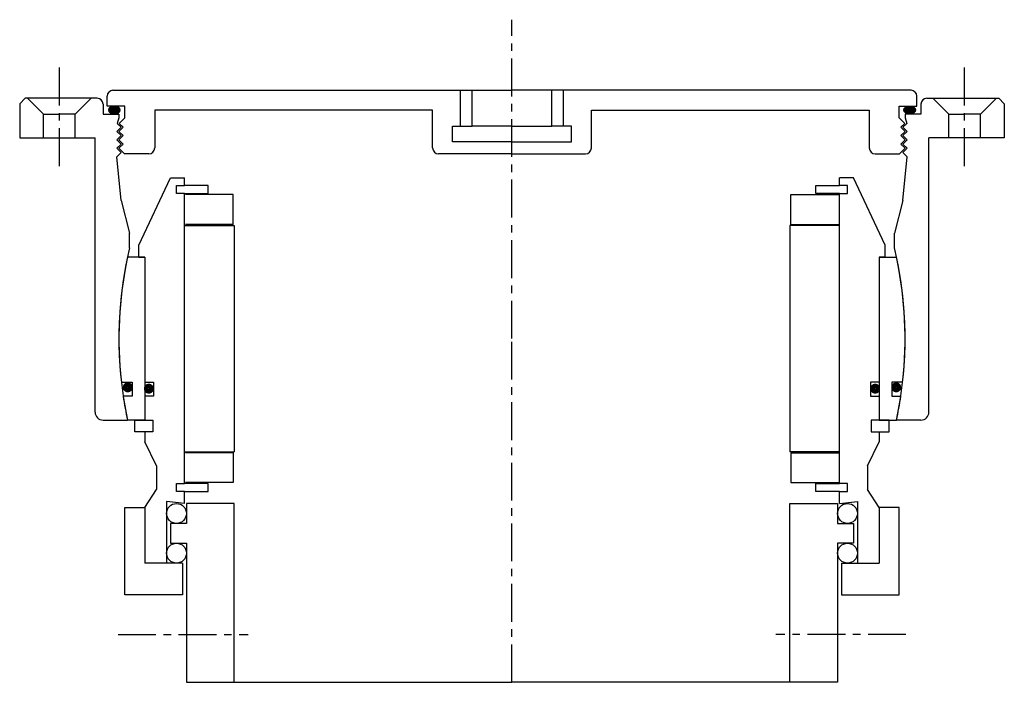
# Model space of a CAD drawing. Header units: millimetres. Extents: x -124 to 124, y 0 to 167.
import ezdxf

# ---------------------------------------------------------------- set-up
doc = ezdxf.new("R2010")
doc.units = ezdxf.units.MM
doc.header["$LTSCALE"] = 0.3
doc.header["$MEASUREMENT"] = 0
doc.linetypes.add('CENTER', pattern=[50.8, 31.75, -6.35, 6.35, -6.35])
doc.layers.get('0').update_dxf_attribs({"linetype": 'CONTINUOUS'})
doc.layers.add('Center', color=1, linetype='CENTER')

# ---------------------------------------------------------------- blocks, each defined once
blk = doc.blocks.new('4S140-house-cover')
h = blk.add_hatch(color=256)
edge = h.paths.add_edge_path()
edge.add_ellipse((-100.16, 57.54), major_axis=(1.5, 0), ratio=0.647319, start_angle=-259.6975, end_angle=79.6975)
edge.add_line((-99.89, 58.5), (-100.43, 58.5))
h = blk.add_hatch(color=256)
edge = h.paths.add_edge_path()
edge.add_ellipse((100.16, 57.54), major_axis=(-1.5, 0), ratio=0.647319, start_angle=280.3025, end_angle=619.6975, ccw=False)
edge.add_line((99.89, 58.5), (100.43, 58.5))
for p, q in [((-100.5, 62.5), (0, 62.5)), ((-13, 53.5), (-13, 62.5)), ((-10, 53.5), (-10, 62.5)), ((100.5, 62.5), (0, 62.5)), ((10, 53.5), (10, 62.5)), ((13, 53.5), (13, 62.5)), ((-122.6, 60.5), (-124, 59.1)), ((-104.5, 60.5), (-122.6, 60.5)), ((-122, 60.5), (-118, 56.5)), ((-106, 60.5), (-110, 56.5)), ((-102, 58.5), (-102, 61)), ((102, 58.5), (102, 61)), ((104.5, 60.5), (122.6, 60.5)), ((106, 60.5), (110, 56.5)), ((122, 60.5), (118, 56.5)), ((122.6, 60.5), (124, 59.1)), ((-124, 59.1), (-124, 50.5)), ((-103, 59), (-103, 56.5)), ((-97.5, 58.5), (-102, 58.5)), ((-97.5, 55.6), (-97.5, 58.5)), ((-20, 57.5), (-90, 57.5)), ((-90, 57.5), (-90, 48)), ((-20, 48), (-20, 57.5)), ((20, 57.5), (90, 57.5)), ((20, 48), (20, 57.5)), ((90, 57.5), (90, 48)), ((97.5, 58.5), (102, 58.5)), ((97.5, 55.6), (97.5, 58.5)), ((103, 59), (103, 56.5)), ((124, 59.1), (124, 50.5)), ((-118, 50.5), (-118, 56.5)), ((-118, 56.5), (-114, 56.5)), ((-110, 56.5), (-114, 56.5)), ((-110, 50.5), (-110, 56.5)), ((-103, 56.5), (-99, 56.5)), ((-99, 55.6), (-99.42, 54.18)), ((-99, 56.5), (-99, 55.6)), ((-97.5, 55.6), (-98.92, 54.18)), ((97.5, 55.6), (98.92, 54.18)), ((103, 56.5), (99, 56.5)), ((99, 56.5), (99, 55.6)), ((99, 55.6), (99.42, 54.18)), ((110, 56.5), (114, 56.5)), ((110, 50.5), (110, 56.5)), ((118, 56.5), (114, 56.5)), ((118, 50.5), (118, 56.5)), ((-99.5, 52.14), (-98.44, 53.2)), ((-98.44, 51.08), (-99.5, 52.14)), ((-98.44, 53.2), (-99.42, 54.18)), ((-99, 52.14), (-97.94, 53.2)), ((-97.94, 51.08), (-99, 52.14)), ((-97.94, 53.2), (-98.92, 54.18)), ((-15, 53.5), (-10, 53.5)), ((-15, 49.5), (-15, 53.5)), ((0, 53.5), (-10, 53.5)), ((0, 53.5), (10, 53.5)), ((15, 53.5), (10, 53.5)), ((15, 49.5), (15, 53.5)), ((97.94, 53.2), (98.92, 54.18)), ((99, 52.14), (97.94, 53.2)), ((97.94, 51.08), (99, 52.14)), ((98.44, 53.2), (99.42, 54.18)), ((99.5, 52.14), (98.44, 53.2)), ((98.44, 51.08), (99.5, 52.14)), ((-124, 50.5), (-105, 50.5)), ((-105, -18.5), (-105, 50.5)), ((-99.5, 50.02), (-98.44, 51.08)), ((-98.44, 48.96), (-99.5, 50.02)), ((-99, 50.02), (-97.94, 51.08)), ((-97.94, 48.96), (-99, 50.02)), ((99, 50.02), (97.94, 51.08)), ((97.94, 48.96), (99, 50.02)), ((99.5, 50.02), (98.44, 51.08)), ((98.44, 48.96), (99.5, 50.02)), ((105, -18.5), (105, 50.5)), ((124, 50.5), (105, 50.5)), ((-99.5, 47.9), (-98.44, 48.96)), ((-98.44, 46.84), (-99.5, 47.9)), ((-99, 47.9), (-97.94, 48.96)), ((-97.6, 46.5), (-99, 47.9)), ((0, 49.5), (-15, 49.5)), ((0, 49.5), (15, 49.5)), ((97.6, 46.5), (99, 47.9)), ((99, 47.9), (97.94, 48.96)), ((99.5, 47.9), (98.44, 48.96)), ((98.44, 46.84), (99.5, 47.9)), ((-99.5, 45.78), (-98.44, 46.84)), ((-98.44, 34.72), (-99.5, 45.78)), ((-91.5, 46.5), (-97.6, 46.5)), ((0, 46.5), (-18.5, 46.5)), ((0, 46.5), (18.5, 46.5)), ((91.5, 46.5), (97.6, 46.5)), ((99.5, 45.78), (98.44, 46.84)), ((98.44, 34.72), (99.5, 45.78)), ((-98.44, 34.72), (-96.32, 26.5)), ((98.44, 34.72), (96.32, 26.5)), ((-96.32, 22.88), (-96.32, 26.5)), ((96.32, 22.88), (96.32, 26.5)), ((-103, -20.5), (-96.85, -20.5)), ((103, -20.5), (96.85, -20.5))]:
    blk.add_line(p, q)
for centre, radius, start, end in [((-100.5, 61), 1.5, 90, 180), ((100.5, 61), 1.5, 0, 90), ((-104.5, 59), 1.5, 0, 90), ((104.5, 59), 1.5, 90, 180), ((-91.5, 48), 1.5, 270, 0), ((-18.5, 48), 1.5, 180, 270), ((18.5, 48), 1.5, 270, 0), ((91.5, 48), 1.5, 180, 270), ((0, 0), 99, 166.6403, 191.9507), ((0, 0), 99, 348.0493, 13.3597), ((-103, -18.5), 2, 180, 270), ((103, -18.5), 2, 270, 0)]:
    blk.add_arc(centre, radius, start, end)
at = {"extrusion": (0, 0, -1)}
blk.add_ellipse((-100.16, 57.54), major_axis=(1.5, 0), ratio=0.647319, dxfattribs=at)
blk.add_ellipse((100.16, 57.54), major_axis=(-1.5, 0), ratio=0.647319)
at = {"layer": 'Center'}
for p, q in [((0, 0), (0, 80.26)), ((-114, 43.44), (-114, 70.08)), ((114, 43.44), (114, 70.08))]:
    blk.add_line(p, q, dxfattribs=at)
blk = doc.blocks.new('4s140-bearing')
for p, q in [((-94, 23.5), (-86, 40.5)), ((-86, 40.5), (-82.5, 40.5)), ((-82.5, 38.5), (-82.5, 40.5)), ((86, 40.5), (82.5, 40.5)), ((82.5, 38.5), (82.5, 40.5)), ((94, 23.5), (86, 40.5)), ((-84.5, 36.5), (-84.5, 38.5)), ((-84.5, 38.5), (-82.5, 38.5)), ((-76.5, 38.5), (-82.5, 38.5)), ((-76.5, 36.5), (-76.5, 38.5)), ((76.5, 38.5), (82.5, 38.5)), ((76.5, 36.5), (76.5, 38.5)), ((84.5, 38.5), (82.5, 38.5)), ((84.5, 36.5), (84.5, 38.5)), ((-82.5, 36.5), (-84.5, 36.5)), ((-82.5, -36.5), (-82.5, 36.5)), ((-82.5, 36.5), (-76.5, 36.5)), ((-70.25, 36.25), (-82.25, 36.25)), ((-70.25, 28.75), (-70.25, 36.25)), ((70.25, 28.75), (70.25, 36.25)), ((70.25, 36.25), (82.25, 36.25)), ((82.5, 36.5), (76.5, 36.5)), ((82.5, -36.5), (82.5, 36.5)), ((82.5, 36.5), (84.5, 36.5)), ((-82.5, 28.5), (-70, 28.5)), ((-70.25, 28.75), (-82.25, 28.75)), ((-70, 28.5), (-70, -28.5)), ((70, 28.5), (70, -28.5)), ((82.5, 28.5), (70, 28.5)), ((70.25, 28.75), (82.25, 28.75)), ((-94, 20.5), (-94, 23.5)), ((94, 20.5), (94, 23.5)), ((-92.5, 20.5), (-96.85, 20.5)), ((-94, 20.5), (-92.5, 20.5)), ((-92.5, 20.5), (-92.5, -20.5)), ((-92.5, 20.5), (-92.5, -11)), ((92.5, 20.5), (92.5, -11)), ((92.5, 20.5), (92.5, -20.5)), ((92.5, 20.5), (96.85, 20.5)), ((94, 20.5), (92.5, 20.5)), ((-98.39, -11), (-95.7, -11)), ((-95.7, -11), (-95.7, -14.5)), ((-92.5, -11), (-90.3, -11)), ((-90.3, -11), (-90.3, -14.5)), ((90.3, -11), (90.3, -14.5)), ((92.5, -11), (90.3, -11)), ((98.39, -11), (95.7, -11)), ((95.7, -11), (95.7, -14.5)), ((-95.7, -14.5), (-97.93, -14.5)), ((-92.5, -14.5), (-92.5, -20.5)), ((-90.3, -14.5), (-92.5, -14.5)), ((90.3, -14.5), (92.5, -14.5)), ((92.5, -14.5), (92.5, -20.5)), ((95.7, -14.5), (97.93, -14.5)), ((-92.5, -20.5), (-96.85, -20.5)), ((-95, -23.5), (-95, -20.5)), ((-95, -20.5), (-92.5, -20.5)), ((-92.5, -20.5), (-90.5, -20.5)), ((-90.5, -20.5), (-90.5, -23.5)), ((90.5, -20.5), (90.5, -23.5)), ((92.5, -20.5), (90.5, -20.5)), ((95, -20.5), (92.5, -20.5)), ((92.5, -20.5), (96.85, -20.5)), ((95, -23.5), (95, -20.5)), ((-92.5, -23.5), (-95, -23.5)), ((-92.5, -23.5), (-92.5, -26)), ((-90.5, -23.5), (-92.5, -23.5)), ((90.5, -23.5), (92.5, -23.5)), ((92.5, -23.5), (95, -23.5)), ((92.5, -23.5), (92.5, -26)), ((-89.5, -32), (-92.5, -26)), ((89.5, -32), (92.5, -26)), ((-82.5, -28.5), (-70, -28.5)), ((-70.25, -28.75), (-82.25, -28.75)), ((-70.25, -28.75), (-70.25, -36.25)), ((82.5, -28.5), (70, -28.5)), ((70.25, -28.75), (70.25, -36.25)), ((70.25, -28.75), (82.25, -28.75)), ((-89.5, -32), (-89.5, -38)), ((89.5, -32), (89.5, -38)), ((-84.5, -38.5), (-84.5, -36.5)), ((-84.5, -36.5), (-82.5, -36.5)), ((-76.5, -36.5), (-82.5, -36.5)), ((-70.25, -36.25), (-82.25, -36.25)), ((-76.5, -38.5), (-76.5, -36.5)), ((70.25, -36.25), (82.25, -36.25)), ((76.5, -36.5), (82.5, -36.5)), ((76.5, -38.5), (76.5, -36.5)), ((84.5, -36.5), (82.5, -36.5)), ((84.5, -38.5), (84.5, -36.5)), ((-92.5, -42.5), (-89.5, -38)), ((-82.5, -38.5), (-84.5, -38.5)), ((-82.5, -38.5), (-76.5, -38.5)), ((-82.5, -41.5), (-82.5, -38.5)), ((82.5, -38.5), (76.5, -38.5)), ((82.5, -38.5), (84.5, -38.5)), ((82.5, -41.5), (82.5, -38.5)), ((92.5, -42.5), (89.5, -38)), ((-87, -41), (-87, -56.5)), ((-82.5, -41.5), (-87, -41)), ((-70, -41.5), (-82, -41.5)), ((-82, -41.5), (-82, -46.5)), ((-70, -86.5), (-70, -41.5)), ((70, -86.5), (70, -41.5)), ((70, -41.5), (82, -41.5)), ((82, -41.5), (82, -46.5)), ((82.5, -41.5), (87, -41)), ((87, -41), (87, -56.5)), ((-97.5, -64.5), (-97.5, -42.5)), ((-97.5, -42.5), (-92.5, -42.5)), ((-92.5, -42.5), (-92.5, -56.5)), ((-92.5, -42.5), (-92.5, -51.67)), ((92.5, -42.5), (92.5, -51.67)), ((92.5, -42.5), (92.5, -56.5)), ((97.5, -42.5), (92.5, -42.5)), ((97.5, -64.5), (97.5, -42.5)), ((-82, -46.5), (-86, -46.5)), ((-86, -46.5), (-86, -51.5)), ((82, -46.5), (86, -46.5)), ((86, -46.5), (86, -51.5)), ((-86, -51.5), (-82, -51.5)), ((-82, -51.5), (-82, -86.5)), ((82, -51.5), (82, -86.5)), ((86, -51.5), (82, -51.5)), ((-83, -56.5), (-92.5, -56.5)), ((-83, -56.5), (-83, -64.5)), ((83, -56.5), (83, -64.5)), ((83, -56.5), (92.5, -56.5)), ((-83, -64.5), (-97.5, -64.5)), ((83, -64.5), (97.5, -64.5)), ((-82, -86.5), (-70, -86.5)), ((-70, -86.5), (0, -86.5)), ((70, -86.5), (0, -86.5)), ((82, -86.5), (70, -86.5))]:
    blk.add_line(p, q)
at = {"const_width": 1.2}
for points in [[(-97.44, -12.27, 1), (-96.14, -12.27, 1)], [(-92.13, -12.6, 1), (-90.83, -12.6, 1)], [(92.13, -12.6, -1), (90.83, -12.6, -1)], [(97.44, -12.27, -1), (96.14, -12.27, -1)]]:
    blk.add_lwpolyline(points, format="xyb", close=True, dxfattribs=at)
for centre in [(-84.5, -44), (84.5, -44), (-84.5, -54), (84.5, -54)]:
    blk.add_circle(centre, 2.5)
for start, end in [(168.0493, 186.3794), (353.6206, 11.9507), (188.4221, 191.9507), (348.0493, 351.5779)]:
    blk.add_arc((0, 0), 99, start, end)
at = {"layer": 'Center'}
for p, q in [((0, -86.5), (0, 0)), ((-99.21, -74.5), (-66.47, -74.5)), ((99.21, -74.5), (66.47, -74.5))]:
    blk.add_line(p, q, dxfattribs=at)

msp = doc.modelspace()

# ---------------------------------------------------------------- block references
for name in ['4S140-house-cover', '4s140-bearing']:
    msp.add_blockref(name, (0, 86.5))

doc.saveas('drawing.dxf')
